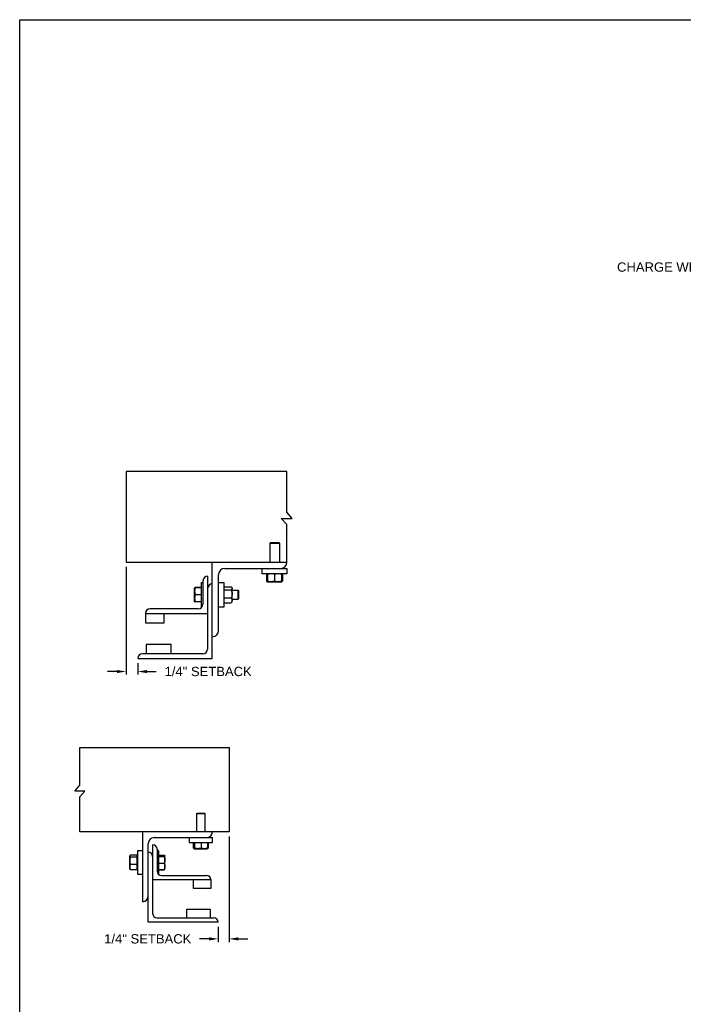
# Model space of a CAD drawing. Header units: inches. Extents: x 169.6 to 213.7, y 195.1 to 247.7.
# Tile 50 of 51: x 194.3 to 200.9, y 237.3 to 247.2. Entities that reach past the tile are written whole.
import ezdxf
from ezdxf import colors
from ezdxf.entities.mleader import LeaderData, LeaderLine
from ezdxf.math import Vec2, Vec3

# ---------------------------------------------------------------- set-up
doc = ezdxf.new("R2010")
doc.units = ezdxf.units.IN
doc.header["$LTSCALE"] = 0.25
doc.header["$MEASUREMENT"] = 0
doc.layers.add('ANNOTATIONS', color=1, linetype='Continuous')
doc.layers.add('DETAILS', color=4, linetype='Continuous')
doc.styles.add('ARIAL', font='arial.ttf', dxfattribs={"height": 0.09375})
doc.dimstyles.new('STANDARD$0', dxfattribs={"dimtxt": 0.09375, "dimasz": 0.09375, "dimexe": 0.03125, "dimexo": 0.046875, "dimgap": 0.09, "dimtad": 0, "dimtih": 1, "dimtoh": 1, "dimdec": 4, "dimzin": 0, "dimdsep": 46, "dimtxsty": 'ARIAL', "dimcen": 0.09, "dimadec": 0, "dimazin": 0, "dimtfac": 1, "dimtdec": 4, "dimtofl": 0, "dimtmove": 0, "dimatfit": 1, "dimfxl": 1, "dimtolj": 1, "dimtzin": 0, "dimarcsym": 0})

# ---------------------------------------------------------------- blocks, each defined once
blk = doc.blocks.new('*D67')
at = {"layer": 'ANNOTATIONS', "color": 0, "lineweight": -2, "transparency": 16777216}
for p, q in [((195.3223, 241.6792), (195.3223, 240.5945)), ((195.4376, 240.7104), (195.4376, 240.5945)), ((195.2286, 240.6258), (195.1348, 240.6258)), ((195.5314, 240.6258), (195.6251, 240.6258))]:
    blk.add_line(p, q, dxfattribs=at)
at = {"layer": 'ANNOTATIONS', "color": 0, "transparency": 16777216}
for points in [[(195.2286, 240.6414), (195.2286, 240.6102), (195.3223, 240.6258)], [(195.5314, 240.6414), (195.5314, 240.6102), (195.4376, 240.6258)]]:
    blk.add_solid(points, dxfattribs=at)
at = {"layer": 'defpoints', "color": 0, "transparency": 16777216}
for p in [(195.3223, 241.726), (195.4376, 240.7573), (195.4376, 240.6258)]:
    blk.add_point(p, dxfattribs=at)
at = {"layer": 'ANNOTATIONS', "color": 0, "transparency": 16777216, "insert": (196.146, 240.6258), "char_height": 0.09375, "attachment_point": 5, "style": 'ARIAL'}
blk.add_mtext('\\A1;1/4" SETBACK', dxfattribs=at)
blk = doc.blocks.new('*D70')
at = {"layer": 'ANNOTATIONS', "color": 0, "lineweight": -2, "transparency": 16777216}
for p, q in [((196.3556, 238.9656), (196.3556, 237.9057)), ((196.2475, 238.0574), (196.2475, 237.9057)), ((196.1537, 237.9369), (196.06, 237.9369)), ((196.4493, 237.9369), (196.5431, 237.9369))]:
    blk.add_line(p, q, dxfattribs=at)
at = {"layer": 'ANNOTATIONS', "color": 0, "transparency": 16777216}
for points in [[(196.1537, 237.9526), (196.1537, 237.9213), (196.2475, 237.9369)], [(196.4493, 237.9526), (196.4493, 237.9213), (196.3556, 237.9369)]]:
    blk.add_solid(points, dxfattribs=at)
at = {"layer": 'defpoints', "color": 0, "transparency": 16777216}
for p in [(196.3556, 239.0125), (196.2475, 238.1043), (196.2475, 237.9369)]:
    blk.add_point(p, dxfattribs=at)
at = {"layer": 'ANNOTATIONS', "color": 0, "transparency": 16777216, "insert": (195.5391, 237.9369), "char_height": 0.09375, "attachment_point": 5, "style": 'ARIAL'}
blk.add_mtext('\\A1;1/4" SETBACK', dxfattribs=at)

msp = doc.modelspace()

# ---------------------------------------------------------------- linework, layer by layer
at = {"layer": 'defpoints'}
msp.add_lwpolyline([(213.72204, 234.44685), (194.25216, 234.44685), (194.25216, 247.18196), (213.72204, 247.18196)], close=True, dxfattribs=at)
at = {"layer": 'DETAILS'}
for p, q in [((196.98997, 242.16653), (196.93564, 242.22978)), ((196.88131, 242.16653), (196.98997, 242.16653)), ((196.93564, 242.10328), (196.88131, 242.16653)), ((196.77415, 241.92278), (196.76954, 241.91817)), ((196.76954, 241.72603), (196.76954, 241.91817)), ((196.76954, 241.91817), (196.86329, 241.91817)), ((196.77415, 241.92278), (196.85869, 241.92278)), ((196.85869, 241.92278), (196.86329, 241.91817)), ((196.86329, 241.91817), (196.86329, 241.72603)), ((196.18763, 240.75728), (196.18763, 241.72603)), ((196.31263, 241.66353), (196.93763, 241.66353)), ((196.68763, 241.61028), (196.68763, 241.66353)), ((196.93763, 241.66353), (196.93763, 241.61028)), ((196.09388, 241.53853), (196.09388, 241.30415)), ((196.14075, 241.5854), (196.14075, 240.85103)), ((196.25013, 241.03853), (196.25013, 241.60103)), ((196.93763, 241.61028), (196.68763, 241.61028)), ((196.73664, 241.6027), (196.73357, 241.6009)), ((196.73357, 241.6009), (196.73357, 241.53653)), ((196.73664, 241.53473), (196.73357, 241.53653)), ((196.73573, 241.6009), (196.73573, 241.53653)), ((196.7401, 241.53418), (196.73573, 241.53653)), ((196.73916, 241.60756), (196.74215, 241.61013)), ((196.74232, 241.60218), (196.73968, 241.6009)), ((196.73968, 241.6009), (196.73968, 241.53653)), ((196.74232, 241.53525), (196.73968, 241.53653)), ((196.74232, 241.6009), (196.74232, 241.53653)), ((196.81263, 241.6009), (196.81263, 241.53653)), ((196.88294, 241.6009), (196.88294, 241.53653)), ((196.88557, 241.6009), (196.88557, 241.53653)), ((196.88953, 241.6009), (196.88953, 241.53653)), ((196.89169, 241.6009), (196.89169, 241.53653)), ((196.00988, 241.46822), (196.00989, 241.46823)), ((196.00988, 241.46822), (196.00988, 241.46822)), ((196.00988, 241.32759), (196.00988, 241.46822)), ((196.07538, 241.47011), (196.01616, 241.47011)), ((196.07538, 241.46938), (196.01616, 241.46938)), ((196.07538, 241.46934), (196.01616, 241.46934)), ((196.07538, 241.46912), (196.01616, 241.46912)), ((196.07538, 241.46828), (196.01616, 241.46828)), ((196.07538, 241.5229), (196.09388, 241.5229)), ((196.07538, 241.5229), (196.07538, 241.2729)), ((196.25013, 241.5229), (196.30338, 241.5229)), ((196.30338, 241.5229), (196.30338, 241.2729)), ((196.30338, 241.46822), (196.30538, 241.46822)), ((196.30538, 241.3174), (196.30538, 241.4784)), ((196.30538, 241.4784), (196.37713, 241.4784)), ((196.30538, 241.4473), (196.37713, 241.4473)), ((196.3815, 241.47402), (196.3865, 241.46822)), ((196.3865, 241.32759), (196.3865, 241.46822)), ((196.3865, 241.44478), (196.44577, 241.44478)), ((196.44577, 241.44478), (196.45038, 241.44017)), ((196.44577, 241.44478), (196.44577, 241.35103)), ((196.45038, 241.44017), (196.45038, 241.35563)), ((196.74232, 241.52715), (196.73916, 241.52988)), ((196.74232, 241.52715), (196.88294, 241.52715)), ((196.07538, 241.39804), (196.01616, 241.39804)), ((196.30538, 241.3668), (196.37713, 241.3668)), ((196.44577, 241.35103), (196.3865, 241.35103)), ((196.45038, 241.35563), (196.44577, 241.35103)), ((196.047, 241.25728), (195.56263, 241.25728)), ((196.00988, 241.32759), (196.00988, 241.32759)), ((196.00989, 241.32756), (196.00989, 241.32757)), ((196.0099, 241.32756), (196.00989, 241.32756)), ((196.00993, 241.32751), (196.0099, 241.32756)), ((196.01593, 241.32753), (196.01616, 241.32668)), ((196.01593, 241.32652), (196.01616, 241.32569)), ((196.07538, 241.32766), (196.01616, 241.32766)), ((196.07538, 241.32752), (196.01616, 241.32752)), ((196.07538, 241.32668), (196.01616, 241.32668)), ((196.07538, 241.32647), (196.01616, 241.32647)), ((196.07538, 241.32643), (196.01616, 241.32643)), ((196.07538, 241.32569), (196.01616, 241.32569)), ((196.08194, 241.2729), (196.07538, 241.2729)), ((196.30338, 241.2729), (196.25013, 241.2729)), ((196.30538, 241.32759), (196.30338, 241.32759)), ((196.30538, 241.3174), (196.37713, 241.3174)), ((196.3865, 241.32759), (196.3815, 241.32178)), ((195.51575, 241.21382), (195.51575, 241.11665)), ((195.51575, 241.2104), (196.14075, 241.2104)), ((195.70325, 241.11665), (195.70325, 241.2104)), ((195.51575, 241.11665), (195.70325, 241.11665)), ((195.77357, 240.8979), (195.52357, 240.8979)), ((195.52357, 240.8979), (195.52357, 240.80415)), ((195.77357, 240.80415), (195.77357, 240.8979)), ((195.43763, 240.75728), (196.18763, 240.75728)), ((196.09388, 240.80415), (195.4845, 240.80415)), ((194.80451, 239.42356), (194.85505, 239.48239)), ((194.90558, 239.42356), (194.80451, 239.42356)), ((194.85505, 239.36473), (194.90558, 239.42356)), ((196.03207, 239.1983), (196.02775, 239.19399)), ((196.02775, 239.19399), (196.02775, 239.01385)), ((196.11564, 239.19399), (196.02775, 239.19399)), ((196.11132, 239.1983), (196.03207, 239.1983)), ((196.11564, 239.19399), (196.11132, 239.1983)), ((196.11564, 239.01385), (196.11564, 239.19399)), ((195.48576, 239.01385), (195.48576, 238.31073)), ((195.54435, 238.10565), (195.54435, 238.89666)), ((195.5883, 238.88201), (195.5883, 238.19354)), ((195.60295, 238.95526), (196.18889, 238.95526)), ((195.95451, 238.95526), (195.95451, 238.90533)), ((195.95451, 238.90533), (196.18889, 238.90533)), ((195.99589, 238.90533), (195.99589, 238.84982)), ((196.00408, 238.90533), (196.00408, 238.84982)), ((196.00763, 238.90533), (196.00763, 238.84982)), ((196.07525, 238.90533), (196.07525, 238.84982)), ((196.13932, 238.90533), (196.13932, 238.84982)), ((196.1475, 238.90533), (196.1475, 238.84982)), ((196.18889, 238.90533), (196.18889, 238.95526)), ((195.36043, 238.77508), (195.35791, 238.77215)), ((195.35791, 238.64032), (195.35791, 238.77215)), ((195.43396, 238.78033), (195.3667, 238.78033)), ((195.43396, 238.63214), (195.43396, 238.78033)), ((195.43584, 238.77215), (195.43396, 238.77215)), ((195.48576, 238.82342), (195.43584, 238.82342)), ((195.43584, 238.82342), (195.43584, 238.58905)), ((195.63224, 238.83807), (195.63224, 238.61834)), ((195.64959, 238.82342), (195.63224, 238.82342)), ((195.64959, 238.58905), (195.64959, 238.82342)), ((195.64959, 238.77955), (195.70511, 238.77955)), ((195.64959, 238.77627), (195.70511, 238.77627)), ((195.64959, 238.76707), (195.70511, 238.76707)), ((195.71099, 238.77215), (195.70976, 238.77429)), ((195.71099, 238.64032), (195.71099, 238.77167)), ((195.99907, 238.8478), (196.00578, 238.84393)), ((196.00585, 238.84393), (196.13754, 238.84393)), ((196.13762, 238.84393), (196.14433, 238.8478)), ((196.1475, 238.84982), (196.13861, 238.84628)), ((196.14428, 238.84778), (196.1475, 238.84982)), ((195.35791, 238.74715), (195.35662, 238.74586)), ((195.35662, 238.74586), (195.35662, 238.66661)), ((195.35662, 238.66661), (195.35791, 238.66532)), ((195.43396, 238.75837), (195.3667, 238.75837)), ((195.43396, 238.68428), (195.3667, 238.68428)), ((195.64959, 238.69704), (195.70511, 238.69704)), ((195.35791, 238.64032), (195.36043, 238.63739)), ((195.43396, 238.63214), (195.3667, 238.63214)), ((195.43396, 238.64032), (195.43584, 238.64032)), ((195.43584, 238.58905), (195.48576, 238.58905)), ((195.64343, 238.58905), (195.64959, 238.58905)), ((195.64959, 238.6362), (195.70511, 238.6362)), ((195.64959, 238.63292), (195.70511, 238.63292)), ((195.67619, 238.5744), (196.13029, 238.5744)), ((195.70638, 238.63683), (195.70511, 238.63292)), ((195.70976, 238.63818), (195.71099, 238.64032)), ((196.17424, 238.53045), (195.5883, 238.53045)), ((195.99846, 238.44256), (195.99846, 238.53045)), ((196.17424, 238.53472), (196.17424, 238.44256)), ((196.17424, 238.44256), (195.99846, 238.44256)), ((195.93254, 238.14959), (195.93254, 238.23748)), ((195.93254, 238.23748), (196.16691, 238.23748)), ((196.16691, 238.23748), (196.16691, 238.14959)), ((196.24748, 238.10565), (195.54435, 238.10565)), ((195.63224, 238.14959), (196.20353, 238.14959))]:
    msp.add_line(p, q, dxfattribs=at)
for points in [[(196.93564, 242.22978), (196.93564, 242.63803), (195.3223, 242.63803), (195.3223, 241.72603), (196.93763, 241.72603)], [(196.93564, 241.72603), (196.93564, 242.10328)], [(194.85505, 239.48239), (194.85505, 239.86209), (196.3556, 239.86209), (196.3556, 239.01385), (194.85505, 239.01385), (194.85505, 239.36473)]]:
    msp.add_lwpolyline(points, dxfattribs=at)
for centre, radius, start, end in [((196.31263, 241.60103), 0.0625, 90, 180), ((196.87513, 241.72603), 0.0625, 270, 0), ((196.14075, 241.53853), 0.04688, 90, 180), ((196.18763, 241.4604), 0.04688, 90, 180), ((195.56098, 241.21204), 0.04527, 87.917978, 177.754387), ((195.56263, 241.2104), 0.04688, 90, 180), ((196.047, 241.30415), 0.04688, 270, 0), ((196.18763, 241.03853), 0.0625, 270, 0), ((196.09388, 240.85103), 0.04688, 270, 0), ((195.4845, 240.75728), 0.04688, 90, 180), ((196.13029, 239.01385), 0.05859, 270, 0), ((195.60295, 238.89666), 0.05859, 90, 180), ((195.5883, 238.83807), 0.04395, 0, 90), ((195.54435, 238.76483), 0.04395, 0, 90), ((195.67619, 238.61834), 0.04395, 180, 270), ((196.13183, 238.53199), 0.04244, 2.245613, 92.082022), ((196.13029, 238.53045), 0.04395, 0, 90), ((195.48576, 238.36932), 0.05859, 270, 0), ((195.63224, 238.19354), 0.04395, 180, 270), ((196.20353, 238.10565), 0.04395, 0, 90)]:
    msp.add_arc(centre, radius, start, end, dxfattribs=at)
for points, knots in [([(196.73357, 241.6009), (196.73538, 241.60377), (196.7372, 241.60666), (196.73915, 241.60754), (196.73916, 241.60755)], [0, 0, 0, 0, 0.9933256, 1, 1, 1, 1]), ([(196.73357, 241.53653), (196.73538, 241.53366), (196.7372, 241.53078), (196.73915, 241.52989), (196.73916, 241.52988)], [0, 0, 0, 0, 0.9933256, 1, 1, 1, 1]), ([(196.73573, 241.6009), (196.7364, 241.60227), (196.738, 241.6055), (196.73975, 241.60844), (196.74084, 241.60892), (196.74095, 241.60897)], [0, 0, 0, 0, 0.3986092, 0.9431068, 1, 1, 1, 1]), ([(196.74232, 241.60421), (196.7418, 241.60402), (196.73954, 241.60318), (196.73739, 241.60189), (196.73573, 241.6009)], [0, 0, 0, 0, 0.2278411, 1, 1, 1, 1]), ([(196.73573, 241.53653), (196.7364, 241.53516), (196.738, 241.53193), (196.73975, 241.52899), (196.74084, 241.52851), (196.74095, 241.52846)], [0, 0, 0, 0, 0.3986092, 0.9431068, 1, 1, 1, 1]), ([(196.73968, 241.53653), (196.73992, 241.53514), (196.74048, 241.53186), (196.74131, 241.52838), (196.7419, 241.52783), (196.74215, 241.52761)], [0, 0, 0, 0, 0.3000169, 0.709838, 1, 1, 1, 1]), ([(196.77747, 241.61028), (196.77255, 241.60992), (196.76253, 241.6092), (196.75088, 241.60499), (196.74425, 241.60182), (196.74232, 241.6009)], [0, 0, 0, 0, 0.4062906, 0.8272664, 1, 1, 1, 1]), ([(196.74232, 241.6009), (196.74232, 241.6023), (196.74232, 241.60559), (196.74232, 241.60939), (196.74232, 241.60998), (196.74232, 241.61028)], [0, 0, 0, 0, 0.2654599, 0.6280765, 1, 1, 1, 1]), ([(196.77747, 241.52715), (196.77255, 241.52751), (196.76253, 241.52824), (196.75088, 241.53244), (196.74425, 241.53561), (196.74232, 241.53653)], [0, 0, 0, 0, 0.4062906, 0.8272664, 1, 1, 1, 1]), ([(196.74232, 241.53653), (196.74232, 241.53514), (196.74232, 241.53184), (196.74232, 241.52804), (196.74232, 241.52745), (196.74232, 241.52715)], [0, 0, 0, 0, 0.2654599, 0.6280765, 1, 1, 1, 1]), ([(196.81263, 241.6009), (196.80716, 241.60337), (196.79603, 241.60838), (196.78387, 241.61026), (196.77764, 241.61028), (196.77747, 241.61028)], [0, 0, 0, 0, 0.4843414, 0.9863277, 1, 1, 1, 1]), ([(196.81263, 241.53653), (196.80716, 241.53407), (196.79603, 241.52905), (196.78387, 241.52717), (196.77764, 241.52715), (196.77747, 241.52715)], [0, 0, 0, 0, 0.4843414, 0.9863277, 1, 1, 1, 1]), ([(196.84778, 241.61028), (196.84286, 241.60992), (196.83284, 241.6092), (196.82119, 241.60499), (196.81456, 241.60182), (196.81263, 241.6009)], [0, 0, 0, 0, 0.4062906, 0.8272664, 1, 1, 1, 1]), ([(196.84778, 241.52715), (196.84286, 241.52751), (196.83284, 241.52824), (196.82119, 241.53244), (196.81456, 241.53561), (196.81263, 241.53653)], [0, 0, 0, 0, 0.4062906, 0.8272664, 1, 1, 1, 1]), ([(196.88294, 241.6009), (196.87747, 241.60337), (196.86634, 241.60838), (196.85418, 241.61026), (196.84795, 241.61028), (196.84778, 241.61028)], [0, 0, 0, 0, 0.4843414, 0.9863277, 1, 1, 1, 1]), ([(196.88294, 241.53653), (196.87747, 241.53407), (196.86634, 241.52905), (196.85418, 241.52717), (196.84795, 241.52715), (196.84778, 241.52715)], [0, 0, 0, 0, 0.4843414, 0.9863277, 1, 1, 1, 1]), ([(196.88294, 241.6009), (196.88294, 241.6023), (196.88294, 241.60559), (196.88294, 241.60939), (196.88294, 241.60998), (196.88294, 241.61028)], [0, 0, 0, 0, 0.2654599, 0.6280765, 1, 1, 1, 1]), ([(196.88294, 241.53653), (196.88294, 241.53514), (196.88294, 241.53184), (196.88294, 241.52804), (196.88294, 241.52745), (196.88294, 241.52715)], [0, 0, 0, 0, 0.2654599, 0.6280765, 1, 1, 1, 1]), ([(196.8831, 241.60998), (196.88341, 241.60956), (196.88409, 241.60865), (196.8849, 241.60489), (196.88541, 241.60189), (196.88557, 241.6009)], [0, 0, 0, 0, 0.3617833, 0.7904142, 1, 1, 1, 1]), ([(196.88311, 241.52746), (196.88341, 241.52787), (196.88409, 241.52878), (196.8849, 241.53254), (196.88541, 241.53554), (196.88557, 241.53653)], [0, 0, 0, 0, 0.3612738, 0.7902469, 1, 1, 1, 1]), ([(196.88431, 241.60883), (196.88458, 241.60867), (196.88589, 241.60794), (196.88763, 241.60486), (196.88906, 241.60188), (196.88953, 241.6009)], [0, 0, 0, 0, 0.1517545, 0.7214422, 1, 1, 1, 1]), ([(196.88431, 241.5286), (196.88458, 241.52876), (196.88589, 241.5295), (196.88763, 241.53257), (196.88906, 241.53555), (196.88953, 241.53653)], [0, 0, 0, 0, 0.1517545, 0.7214422, 1, 1, 1, 1]), ([(196.89169, 241.6009), (196.88988, 241.60377), (196.88806, 241.60666), (196.8861, 241.60754), (196.88609, 241.60755)], [0, 0, 0, 0, 0.9933256, 1, 1, 1, 1]), ([(196.89169, 241.53653), (196.88988, 241.53366), (196.88806, 241.53078), (196.8861, 241.52989), (196.88609, 241.52988)], [0, 0, 0, 0, 0.99332562, 1, 1, 1, 1]), ([(196.01616, 241.46828), (196.0144, 241.46258), (196.01086, 241.45107), (196.01021, 241.43916), (196.00988, 241.43316)], [0, 0, 0, 0, 0.495458, 1, 1, 1, 1]), ([(196.00988, 241.46822), (196.01009, 241.46822), (196.01052, 241.46824), (196.0132, 241.46826), (196.0154, 241.46828), (196.01616, 241.46828)], [0, 0, 0, 0, 0.3928666, 0.791696, 1, 1, 1, 1]), ([(196.00988, 241.43316), (196.00989, 241.43233), (196.00994, 241.42602), (196.01131, 241.41413), (196.01453, 241.40343), (196.01616, 241.39804)], [0, 0, 0, 0, 0.0701027, 0.5307909, 1, 1, 1, 1]), ([(196.01616, 241.46912), (196.01481, 241.46901), (196.01211, 241.46877), (196.01021, 241.46848), (196.01001, 241.46829), (196.00994, 241.46823)], [0, 0, 0, 0, 0.3988306, 0.8014975, 1, 1, 1, 1]), ([(196.01616, 241.46934), (196.01481, 241.46919), (196.01211, 241.4689), (196.01022, 241.46854), (196.01002, 241.46831), (196.00995, 241.46824)], [0, 0, 0, 0, 0.4027738, 0.8094217, 1, 1, 1, 1]), ([(196.01616, 241.47011), (196.01482, 241.46987), (196.01212, 241.46937), (196.01027, 241.46876), (196.01007, 241.4684), (196.01001, 241.4683)], [0, 0, 0, 0, 0.4181214, 0.8402647, 1, 1, 1, 1]), ([(196.37713, 241.4784), (196.37852, 241.47709), (196.38182, 241.47397), (196.38562, 241.46878), (196.3862, 241.46485), (196.3865, 241.46285)], [0, 0, 0, 0, 0.2654599, 0.6280765, 1, 1, 1, 1]), ([(196.3865, 241.46285), (196.38649, 241.4625), (196.38643, 241.46017), (196.38489, 241.45582), (196.38114, 241.45101), (196.37812, 241.44822), (196.37713, 241.4473)], [0, 0, 0, 0, 0.0665323, 0.4352826, 0.8145508, 1, 1, 1, 1]), ([(196.37713, 241.4473), (196.37959, 241.44104), (196.3846, 241.4283), (196.38649, 241.41438), (196.3865, 241.40724), (196.3865, 241.40705)], [0, 0, 0, 0, 0.4843414, 0.9863277, 1, 1, 1, 1]), ([(196.01616, 241.39804), (196.0144, 241.39232), (196.01086, 241.38079), (196.01021, 241.36886), (196.00988, 241.36285)], [0, 0, 0, 0, 0.495458, 1, 1, 1, 1]), ([(196.00988, 241.36285), (196.00989, 241.36201), (196.00994, 241.3557), (196.01131, 241.34379), (196.01453, 241.33307), (196.01616, 241.32766)], [0, 0, 0, 0, 0.07010266, 0.53079095, 1, 1, 1, 1]), ([(196.3865, 241.40705), (196.38615, 241.40142), (196.38542, 241.38995), (196.38121, 241.37661), (196.37805, 241.36901), (196.37713, 241.3668)], [0, 0, 0, 0, 0.4062906, 0.8272664, 1, 1, 1, 1]), ([(196.37713, 241.3668), (196.37959, 241.36296), (196.3846, 241.35514), (196.38649, 241.3466), (196.3865, 241.34222), (196.3865, 241.3421)], [0, 0, 0, 0, 0.48434141, 0.98632773, 1, 1, 1, 1]), ([(196.3865, 241.3421), (196.38615, 241.33865), (196.38542, 241.33161), (196.38121, 241.32342), (196.37805, 241.31876), (196.37713, 241.3174)], [0, 0, 0, 0, 0.4062906, 0.8272664, 1, 1, 1, 1]), ([(196.01616, 241.32766), (196.0154, 241.32765), (196.01322, 241.32764), (196.01053, 241.32762), (196.0101, 241.3276), (196.00988, 241.32759)], [0, 0, 0, 0, 0.2083045, 0.6015254, 1, 1, 1, 1]), ([(196.00988, 241.32759), (196.00995, 241.32759), (196.01016, 241.32757), (196.01209, 241.32755), (196.0148, 241.32753), (196.01616, 241.32752)], [0, 0, 0, 0, 0.2297304, 0.61267, 1, 1, 1, 1]), ([(196.38134, 241.32188), (196.38092, 241.3213), (196.37982, 241.31977), (196.37816, 241.31832), (196.37713, 241.3174)], [0, 0, 0, 0, 0.3743224, 1, 1, 1, 1]), ([(195.3667, 238.78033), (195.36539, 238.7794), (195.3623, 238.7772), (195.35874, 238.77353), (195.35819, 238.77076), (195.35791, 238.76935)], [0, 0, 0, 0, 0.2654599, 0.6280765, 1, 1, 1, 1]), ([(195.35791, 238.76935), (195.35792, 238.7691), (195.35798, 238.76745), (195.35942, 238.76438), (195.36294, 238.76099), (195.36577, 238.75902), (195.3667, 238.75837)], [0, 0, 0, 0, 0.0665323, 0.4352826, 0.8145508, 1, 1, 1, 1]), ([(195.70511, 238.77955), (195.70583, 238.7789), (195.70779, 238.77716), (195.70896, 238.77538), (195.70971, 238.77426)], [0, 0, 0, 0, 0.3695674, 1, 1, 1, 1]), ([(195.70511, 238.77627), (195.70582, 238.77595), (195.70786, 238.77505), (195.71038, 238.77352), (195.71079, 238.77229), (195.71099, 238.77167)], [0, 0, 0, 0, 0.2083045, 0.6015254, 1, 1, 1, 1]), ([(195.71099, 238.77167), (195.71092, 238.77131), (195.71073, 238.77036), (195.70892, 238.76881), (195.70638, 238.76765), (195.70511, 238.76707)], [0, 0, 0, 0, 0.2297304, 0.61267, 1, 1, 1, 1]), ([(195.70511, 238.76707), (195.70675, 238.76139), (195.71007, 238.74991), (195.71069, 238.73804), (195.71099, 238.73206)], [0, 0, 0, 0, 0.495458, 1, 1, 1, 1]), ([(196.00608, 238.84495), (196.00471, 238.84533), (196.00126, 238.84628), (195.99791, 238.84849), (195.99589, 238.84982)], [0, 0, 0, 0, 0.3961331, 1, 1, 1, 1]), ([(196.00585, 238.84393), (196.00581, 238.84394), (196.00549, 238.84399), (196.00489, 238.84527), (196.00435, 238.84829), (196.00408, 238.84982)], [0, 0, 0, 0, 0.0701027, 0.5307909, 1, 1, 1, 1]), ([(196.00763, 238.84982), (196.00734, 238.84817), (196.00676, 238.84485), (196.00616, 238.84424), (196.00585, 238.84393)], [0, 0, 0, 0, 0.495458, 1, 1, 1, 1]), ([(196.04144, 238.84393), (196.04064, 238.84394), (196.03457, 238.84399), (196.02312, 238.84527), (196.01282, 238.84829), (196.00763, 238.84982)], [0, 0, 0, 0, 0.0701027, 0.5307909, 1, 1, 1, 1]), ([(196.07525, 238.84982), (196.06976, 238.84817), (196.05868, 238.84485), (196.04722, 238.84424), (196.04144, 238.84393)], [0, 0, 0, 0, 0.495458, 1, 1, 1, 1]), ([(196.10728, 238.84393), (196.10303, 238.84413), (196.09444, 238.84453), (196.08377, 238.84704), (196.07743, 238.84911), (196.07525, 238.84982)], [0, 0, 0, 0, 0.3928666, 0.791696, 1, 1, 1, 1]), ([(196.13932, 238.84982), (196.1353, 238.84855), (196.12723, 238.84602), (196.11646, 238.84419), (196.10977, 238.844), (196.10728, 238.84393)], [0, 0, 0, 0, 0.3832912, 0.7702691, 1, 1, 1, 1]), ([(196.13754, 238.84393), (196.13759, 238.84394), (196.1379, 238.84399), (196.13851, 238.84527), (196.13905, 238.84829), (196.13932, 238.84982)], [0, 0, 0, 0, 0.0701027, 0.5307909, 1, 1, 1, 1]), ([(195.3667, 238.75837), (195.36439, 238.75261), (195.35969, 238.74088), (195.35792, 238.72807), (195.35791, 238.7215), (195.35791, 238.72133)], [0, 0, 0, 0, 0.4843414, 0.9863277, 1, 1, 1, 1]), ([(195.35791, 238.72133), (195.35824, 238.71614), (195.35892, 238.70558), (195.36287, 238.69331), (195.36583, 238.68631), (195.3667, 238.68428)], [0, 0, 0, 0, 0.4062906, 0.8272664, 1, 1, 1, 1]), ([(195.3667, 238.68428), (195.36439, 238.68023), (195.35969, 238.67197), (195.35792, 238.66296), (195.35791, 238.65833), (195.35791, 238.65821)], [0, 0, 0, 0, 0.4843414, 0.9863277, 1, 1, 1, 1]), ([(195.71099, 238.73206), (195.71099, 238.73123), (195.71093, 238.72494), (195.70965, 238.71309), (195.70663, 238.70242), (195.70511, 238.69704)], [0, 0, 0, 0, 0.0701027, 0.5307909, 1, 1, 1, 1]), ([(195.70511, 238.69704), (195.70675, 238.6921), (195.71007, 238.68213), (195.71069, 238.67182), (195.71099, 238.66662)], [0, 0, 0, 0, 0.495458, 1, 1, 1, 1]), ([(195.71099, 238.66662), (195.71099, 238.6659), (195.71093, 238.66044), (195.70965, 238.65014), (195.70663, 238.64088), (195.70511, 238.6362)], [0, 0, 0, 0, 0.0701027, 0.5307909, 1, 1, 1, 1]), ([(195.35791, 238.65821), (195.35824, 238.65456), (195.35892, 238.64713), (195.36287, 238.63849), (195.36583, 238.63357), (195.3667, 238.63214)], [0, 0, 0, 0, 0.4062906, 0.8272664, 1, 1, 1, 1]), ([(195.36055, 238.63744), (195.36159, 238.63632), (195.36324, 238.63451), (195.36575, 238.63279), (195.3667, 238.63214)], [0, 0, 0, 0, 0.6245097, 1, 1, 1, 1]), ([(195.70511, 238.6362), (195.70635, 238.63678), (195.70885, 238.63794), (195.71048, 238.63916), (195.71067, 238.6398), (195.71068, 238.63983)], [0, 0, 0, 0, 0.4838091, 0.97227182, 1, 1, 1, 1]), ([(195.70511, 238.63292), (195.70645, 238.63411), (195.70841, 238.63584), (195.70928, 238.63764), (195.70956, 238.63821)], [0, 0, 0, 0, 0.680883, 1, 1, 1, 1])]:
    msp.add_open_spline(points, degree=3, knots=knots, dxfattribs=at)

# ---------------------------------------------------------------- dimensions: what is measured, and where the dimension line sits
at = {"layer": 'ANNOTATIONS'}
dim = msp.add_linear_dim(base=(195.43763, 240.6258), p1=(195.3223, 241.72603), p2=(195.43763, 240.75728), text='1/4" SETBACK', dimstyle='STANDARD$0', override={"dimarcsym": 1}, dxfattribs=at)
dim.commit()
dim.dimension.update_dxf_attribs({"geometry": '*D67', "text_midpoint": (196.14602, 240.6258), "dimtype": 160})
dim = msp.add_linear_dim(base=(196.24748, 237.93694), p1=(196.3556, 239.01252), p2=(196.24748, 238.10432), angle=180, text='1/4" SETBACK', dimstyle='STANDARD$0', override={"dimarcsym": 1}, dxfattribs=at)
dim.commit()
dim.dimension.update_dxf_attribs({"geometry": '*D70', "text_midpoint": (195.53909, 237.93694)})

# ---------------------------------------------------------------- leaders
ml = msp.add_multileader_mtext('Standard', dxfattribs=at)
ml.set_content('CHARGE WHEEL', color=256, style='ARIAL')
ml.set_leader_properties()
ml.build(insert=Vec2(0, 0))
ml.multileader.update_dxf_attribs({"dogleg_length": 0.36, "arrow_head_size": 0.09375})
ctx = ml.context
ctx.base_point, ctx.char_height, ctx.arrow_head_size, ctx.landing_gap_size, ctx.plane_origin = Vec3(200.17621, 244.69314), 0.09375, 0.09375, 0.09, Vec3(202.18616, 244.17407)
ctx.text_align_type = 2
notes = []
notes.append((ctx, [(0, (1, 1, 0), (201.50544, 244.69314), (-1, 0), 0.09796, [(0, [(201.6344, 244.47406)], 0, [])])]))
ctx.mtext.insert, ctx.mtext.alignment, ctx.mtext.flow_direction = Vec3(201.31748, 244.74081), 3, 5
for ctx, leaders in notes:
    for number, flags, end, landing, length, lines in leaders:
        leader = LeaderData()
        leader.index, (leader.has_last_leader_line, leader.has_dogleg_vector, leader.attachment_direction) = number, flags
        leader.last_leader_point, leader.dogleg_vector, leader.dogleg_length = Vec3(end), Vec3(landing), length
        for number, points, colour, breaks in lines:
            line = LeaderLine()
            line.index, line.vertices, line.color, line.breaks = number, Vec3.list(points), colors.encode_raw_color(colour), breaks
            leader.lines.append(line)
        ctx.leaders.append(leader)

doc.saveas('drawing.dxf')
